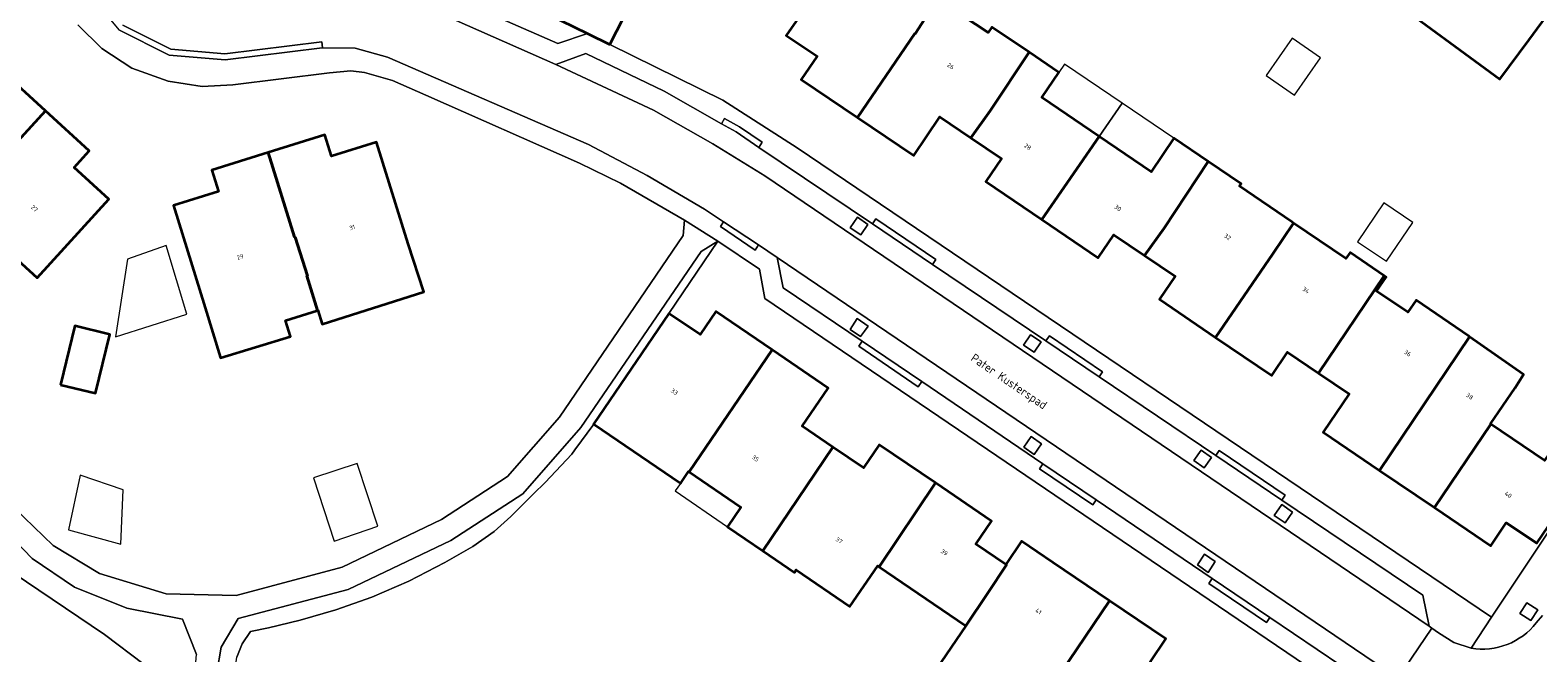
# Model space of a CAD drawing. Header units: metres. Extents: x 183400 to 185591, y 327112 to 329102.
# Tile 58 of 107: x 184447 to 184571, y 327941 to 327992. Entities that reach past the tile are written whole.
import ezdxf

# ---------------------------------------------------------------- set-up
doc = ezdxf.new("R2010")
doc.units = ezdxf.units.M
for name, color, linetype, lineweight in [('B-WE-GR-GRAS-GV', 60, 'Continuous', 13), ('B-WE-GR-GROENVOORZIENING-GV', 80, 'Continuous', 18), ('B-WE-GR-HAAG-GV', 90, 'GR-HAAG1', 13), ('B-WE-IE-MEUBILAIR_WEGMEUBILAIR-GV', 7, 'Continuous', 18), ('B-WE-OG-BEBOUWING-GV', 7, 'Continuous', 35), ('B-WE-OG-BEBOUWING_HUISNUMMER-T18', 10, 'Continuous', 18), ('B-WE-OG-BEBOUWING_LUIFEL-GV', 7, 'Continuous', 18), ('B-WE-OG-BEBOUWING_OVERIG-GV', 7, 'Continuous', 18), ('B-WE-OG-BEBOUWING_STRAATNAAM-T35', 50, 'Continuous', 35), ('B-WE-OG-TERREIN_ERF-GV', 7, 'Continuous', 18), ('B-WE-VH-GOOT-G', 170, 'Continuous', 18), ('B-WE-VH-ONVERHARD-GV', 252, 'Continuous', 18), ('B-WE-VH-VERHARDING_ASFALT-GV', 252, 'Continuous', 18), ('B-WE-VH-VERHARDING_BETONSTRAATSTEEN-GV', 252, 'Continuous', 18), ('B-WE-VH-VERHARDING_TEGEL-GV', 252, 'Continuous', 18)]:
    doc.layers.add(name, color=color, linetype=linetype, lineweight=lineweight)
doc.styles.add('NLCS-ISO-M200-T25', font='NLCS-ISO.ttf')
doc.linetypes.add('GR-HAAG1', pattern='A,6,[176,NLCS.SHX,S=0.125,R=0,X=0,Y=0],-2', length=8)

msp = doc.modelspace()

# ---------------------------------------------------------------- linework, layer by layer
at = {"layer": 'B-WE-GR-GRAS-GV', "flags": 128}
msp.add_lwpolyline([(184413.472, 327984.449), (184438.908, 327954.018), (184442.3, 327949.96), (184443.53, 327948.85), (184445.35, 327947.46), (184452.86, 327942.38), (184456.142, 327939.925), (184459.364, 327937.765), (184460.288, 327939.106), (184460.3, 327939.124), (184460.448, 327940.755), (184459.277, 327943.641), (184454.715, 327944.559), (184450.39, 327946.276), (184446.93, 327948.646), (184444, 327951.647), (184414.457, 327987.519), (184412.879, 327989.357), (184412.563, 327987.653), (184412.653, 327986.016), (184413.472, 327984.449)], close=True, dxfattribs=at)
at = {"layer": 'B-WE-GR-GROENVOORZIENING-GV', "flags": 128}
msp.add_lwpolyline([(184463.761, 327940.514), (184464.187, 327941.614), (184464.875, 327942.647), (184466.38, 327942.948), (184468.982, 327943.565), (184471.915, 327944.409), (184474.878, 327945.467), (184477.928, 327946.783), (184480.892, 327948.307), (184483.184, 327949.633), (184484.934, 327950.877), (184486.3, 327952.1), (184488.188, 327953.961), (184489.15, 327954.91), (184491.33, 327957.25), (184491.577, 327957.583), (184493.144, 327959.699), (184493.144, 327959.699), (184493.119, 327959.716), (184499.323, 327968.824), (184503.34, 327974.76), (184501.974, 327973.932), (184492.072, 327959.44), (184487.304, 327953.965), (184481.384, 327950.118), (184472.931, 327946.102), (184463.88, 327943.719), (184462.468, 327941.343), (184462.111, 327939.262)], dxfattribs=at)
at = {"layer": 'B-WE-GR-HAAG-GV', "flags": 128}
msp.add_lwpolyline([(184499.323, 327968.824), (184503.34, 327974.76), (184501.974, 327973.932), (184492.072, 327959.44), (184487.304, 327953.965), (184481.384, 327950.118), (184472.931, 327946.102), (184463.88, 327943.719), (184462.468, 327941.343), (184462.111, 327939.262), (184462.075, 327937.875), (184464.399, 327936.317), (184464.507, 327936.465), (184464.818, 327936.892), (184465.24, 327937.47), (184464.897, 327937.696), (184463.518, 327938.77), (184463.531, 327938.959), (184463.761, 327940.514), (184464.187, 327941.614), (184464.875, 327942.647), (184466.38, 327942.948), (184468.982, 327943.565), (184471.915, 327944.409), (184474.878, 327945.467), (184477.928, 327946.783), (184480.892, 327948.307), (184483.184, 327949.633), (184484.934, 327950.877), (184486.3, 327952.1), (184488.188, 327953.961), (184489.15, 327954.91), (184491.33, 327957.25), (184491.577, 327957.583), (184493.144, 327959.699), (184493.119, 327959.716), (184499.323, 327968.824)], close=True, dxfattribs=at)
at = {"layer": 'B-WE-IE-MEUBILAIR_WEGMEUBILAIR-GV', "flags": 128}
for points in [[(184515.105, 327975.294), (184515.702, 327976.136), (184514.829, 327976.748), (184514.241, 327975.875), (184515.105, 327975.294)], [(184515.101, 327966.918), (184515.407, 327967.351), (184515.714, 327967.785), (184514.826, 327968.397), (184514.241, 327967.502), (184515.101, 327966.918)], [(184528.5, 327966.197), (184529.37, 327965.625), (184529.969, 327966.478), (184529.094, 327967.068), (184528.5, 327966.197)], [(184529.393, 327957.213), (184529.99, 327958.093), (184529.123, 327958.695), (184528.527, 327957.807), (184529.393, 327957.213)], [(184543.982, 327956.972), (184543.12, 327957.571), (184542.521, 327956.71), (184543.383, 327956.11), (184543.982, 327956.972)], [(184550.64, 327952.473), (184549.755, 327953.081), (184549.142, 327952.189), (184550.033, 327951.596), (184550.64, 327952.473)], [(184543.399, 327949.002), (184542.817, 327948.121), (184543.699, 327947.507), (184544.292, 327948.4), (184543.399, 327949.002)], [(184570.246, 327943.55), (184570.823, 327944.429), (184569.936, 327945.009), (184569.36, 327944.13), (184570.246, 327943.55)]]:
    msp.add_lwpolyline(points, close=True, dxfattribs=at)
at = {"layer": 'B-WE-OG-BEBOUWING-GV', "flags": 128}
for points in [[(184494.473, 327990.955), (184498.398, 327998.697), (184495.8, 328000.05), (184495.74, 327999.92), (184486.63, 328004.67), (184485.75, 328002.9), (184486.94, 328002.31), (184483.93, 327996.25), (184490.43, 327992.93), (184492.621, 327991.86), (184494.473, 327990.955)], [(184558.352, 327994.983), (184567.71, 327988.098), (184570.08, 327991.32), (184573.7, 327996.24), (184568.87, 327999.78), (184570.2, 328001.6), (184565.58, 328004.98), (184564.241, 328003.161), (184564.38, 328003.06), (184558.352, 327994.983)], [(184521.431, 327994.731), (184521.743, 327995.22), (184516.971, 327998.458), (184518.016, 327999.999), (184515.744, 328001.556), (184510.55, 327993.98), (184508.98, 327991.69), (184511.52, 327989.99), (184510.22, 327988.09), (184514.855, 327984.96), (184519.561, 327991.867), (184519.593, 327991.845), (184521.431, 327994.731)], [(184514.855, 327984.96), (184519.49, 327981.83), (184521.63, 327985), (184524.16, 327983.29), (184525.76, 327985.49), (184528.967, 327990.318), (184525.902, 327992.398), (184525.592, 327991.942), (184521.431, 327994.731), (184519.593, 327991.845), (184519.561, 327991.867), (184514.855, 327984.96)], [(184448.012, 327985.493), (184444.41, 327988.79), (184443.16, 327987.44), (184440.31, 327990.05), (184434.36, 327983.56), (184438.81, 327979.52), (184441.04, 327981.99), (184442.977, 327980.223), (184438.313, 327975.111), (184438.429, 327975.005), (184443.09, 327980.12), (184448.012, 327985.493)], [(184524.16, 327983.29), (184526.69, 327981.58), (184525.4, 327979.68), (184530.025, 327976.544), (184534.735, 327983.382), (184530.008, 327986.59), (184531.412, 327988.658), (184528.967, 327990.318), (184525.76, 327985.49), (184524.16, 327983.29)], [(184438.429, 327975.005), (184440.676, 327972.953), (184443.092, 327975.598), (184447.32, 327971.76), (184453.22, 327978.22), (184450.37, 327980.84), (184451.61, 327982.2), (184448.012, 327985.493), (184443.09, 327980.12), (184438.429, 327975.005)], [(184470.393, 327969.072), (184470.419, 327969.08), (184470.776, 327967.951), (184479.144, 327970.598), (184477.86, 327974.55), (184475.25, 327982.93), (184471.56, 327981.78), (184471.01, 327983.53), (184466.35, 327982.069), (184468.52, 327975.09), (184468.56, 327975.11), (184469.57, 327971.93), (184469.52, 327971.92), (184470.393, 327969.072)], [(184534.735, 327983.382), (184530.025, 327976.544), (184534.66, 327973.4), (184535.94, 327975.3), (184538.458, 327973.597), (184540.07, 327975.84), (184543.715, 327981.323), (184540.886, 327983.243), (184539.011, 327980.48), (184534.735, 327983.382)], [(184466.35, 327982.069), (184461.7, 327980.61), (184462.25, 327978.86), (184458.56, 327977.7), (184461.15, 327969.27), (184462.414, 327965.159), (184468.177, 327966.931), (184467.774, 327968.244), (184470.393, 327969.072), (184469.52, 327971.92), (184469.57, 327971.93), (184468.56, 327975.11), (184468.52, 327975.09), (184466.35, 327982.069)], [(184544.312, 327966.852), (184549.03, 327973.73), (184550.722, 327976.265), (184550.584, 327976.359), (184546.275, 327979.306), (184546.405, 327979.498), (184543.715, 327981.323), (184540.07, 327975.84), (184538.458, 327973.597), (184540.98, 327971.89), (184539.69, 327969.99), (184544.312, 327966.852)], [(184550.722, 327976.265), (184549.03, 327973.73), (184544.312, 327966.852), (184548.94, 327963.71), (184550.24, 327965.63), (184552.781, 327963.909), (184558.184, 327971.927), (184555.381, 327973.829), (184555.044, 327973.333), (184550.722, 327976.265)], [(184565.21, 327966.908), (184565.142, 327966.956), (184560.818, 327969.92), (184560.122, 327968.919), (184557.557, 327970.66), (184558.343, 327971.819), (184558.184, 327971.927), (184552.781, 327963.909), (184555.32, 327962.19), (184553.18, 327959.04), (184557.809, 327955.899), (184565.21, 327966.908)], [(184499.323, 327968.824), (184493.119, 327959.716), (184493.144, 327959.699), (184500.274, 327954.842), (184500.285, 327954.835), (184500.944, 327955.802), (184500.992, 327955.769), (184507.811, 327965.822), (184503.18, 327968.98), (184501.885, 327967.079), (184499.323, 327968.824)], [(184449.255, 327962.947), (184452.142, 327962.253), (184453.306, 327967.095), (184450.418, 327967.789), (184449.255, 327962.947)], [(184565.21, 327966.908), (184557.809, 327955.899), (184562.319, 327952.839), (184566.963, 327959.714), (184566.945, 327959.726), (184568.964, 327962.7), (184569.647, 327963.787), (184565.21, 327966.908)], [(184507.811, 327965.822), (184500.992, 327955.769), (184505.242, 327952.875), (184504.144, 327951.264), (184507.054, 327949.282), (184512.802, 327957.822), (184510.28, 327959.54), (184512.42, 327962.68), (184507.811, 327965.822)], [(184566.963, 327959.714), (184562.319, 327952.839), (184566.96, 327949.69), (184568.23, 327951.58), (184570.754, 327949.922), (184575.574, 327957.004), (184572.856, 327958.876), (184571.369, 327956.717), (184566.963, 327959.714)], [(184512.802, 327957.822), (184507.054, 327949.282), (184509.656, 327947.509), (184509.792, 327947.707), (184514.222, 327944.69), (184516.507, 327948.045), (184516.613, 327947.973), (184521.25, 327954.87), (184516.62, 327958.01), (184515.33, 327956.1), (184512.802, 327957.822)], [(184523.746, 327943.097), (184525.55, 327945.76), (184527.11, 327948.12), (184527.044, 327948.165), (184524.59, 327949.82), (184525.88, 327951.73), (184521.25, 327954.87), (184516.613, 327947.973), (184521.086, 327944.926), (184523.746, 327943.097)], [(184527.044, 327948.165), (184527.11, 327948.12), (184525.55, 327945.76), (184523.746, 327943.097), (184521.768, 327940.179), (184519.237, 327936.378), (184526.281, 327931.629), (184528.693, 327935.099), (184528.885, 327935.38), (184528.948, 327935.337), (184535.57, 327945.172), (184530.92, 327948.32), (184528.339, 327950.072), (184527.044, 327948.165)], [(184535.57, 327945.172), (184528.948, 327935.337), (184535.976, 327930.55), (184537.068, 327932.153), (184537.192, 327932.069), (184541.437, 327938.415), (184538.92, 327940.12), (184540.21, 327942.03), (184535.57, 327945.172)]]:
    msp.add_lwpolyline(points, close=True, dxfattribs=at)
at = {"layer": 'B-WE-OG-BEBOUWING_LUIFEL-GV', "flags": 128}
for points in [[(184536.629, 327986.132), (184531.884, 327989.353), (184531.412, 327988.658), (184530.008, 327986.59), (184534.735, 327983.382), (184536.629, 327986.132)], [(184540.886, 327983.243), (184536.629, 327986.132), (184534.735, 327983.382), (184539.011, 327980.48), (184540.886, 327983.243)], [(184453.788, 327966.887), (184459.643, 327968.754), (184457.954, 327974.425), (184454.77, 327973.283), (184453.788, 327966.887)], [(184450.874, 327955.519), (184449.914, 327951.019), (184454.204, 327949.821), (184454.413, 327954.293), (184450.874, 327955.519)], [(184504.144, 327951.264), (184505.242, 327952.875), (184500.992, 327955.769), (184500.944, 327955.802), (184500.285, 327954.835), (184499.85, 327954.214), (184504.144, 327951.264)]]:
    msp.add_lwpolyline(points, close=True, dxfattribs=at)
at = {"layer": 'B-WE-OG-BEBOUWING_OVERIG-GV', "flags": 128}
for points in [[(184552.941, 327989.868), (184550.61, 327991.488), (184548.464, 327988.401), (184550.794, 327986.779), (184552.941, 327989.868)], [(184560.543, 327976.31), (184558.167, 327977.92), (184556.006, 327974.73), (184558.392, 327973.134), (184560.543, 327976.31)], [(184473.676, 327956.469), (184470.063, 327955.284), (184471.768, 327950.081), (184475.364, 327951.318), (184473.676, 327956.469)]]:
    msp.add_lwpolyline(points, close=True, dxfattribs=at)
at = {"layer": 'B-WE-OG-TERREIN_ERF-GV', "flags": 128}
for points in [[(184553.767, 328003.226), (184546.87, 328008.26), (184550.54, 328013.18), (184552.96, 328011.41), (184554.3, 328013.24), (184558.752, 328009.977), (184563.25, 328006.68), (184561.91, 328004.86), (184564.241, 328003.161), (184565.58, 328004.98), (184570.2, 328001.6), (184568.87, 327999.78), (184573.7, 327996.24), (184570.08, 327991.32), (184567.71, 327988.098), (184558.352, 327994.983), (184558.237, 327995.068), (184560.58, 327998.252), (184553.767, 328003.226)], [(184438.429, 327975.005), (184438.313, 327975.111), (184442.977, 327980.223), (184441.04, 327981.99), (184438.81, 327979.52), (184434.36, 327983.56), (184440.31, 327990.05), (184443.16, 327987.44), (184444.41, 327988.79), (184448.012, 327985.493), (184451.61, 327982.2), (184450.37, 327980.84), (184453.22, 327978.22), (184447.32, 327971.76), (184443.092, 327975.598), (184440.676, 327972.953), (184438.429, 327975.005)], [(184470.393, 327969.072), (184467.774, 327968.244), (184468.177, 327966.931), (184462.414, 327965.159), (184461.15, 327969.27), (184458.56, 327977.7), (184462.25, 327978.86), (184461.7, 327980.61), (184466.35, 327982.069), (184471.01, 327983.53), (184471.56, 327981.78), (184475.25, 327982.93), (184477.86, 327974.55), (184479.144, 327970.598), (184470.776, 327967.951), (184470.419, 327969.08), (184470.393, 327969.072)], [(184449.255, 327962.947), (184450.418, 327967.789), (184453.306, 327967.095), (184452.142, 327962.253), (184449.255, 327962.947)]]:
    msp.add_lwpolyline(points, close=True, dxfattribs=at)
for points in [[(184498.398, 327998.697), (184494.473, 327990.955), (184503.746, 327986.38), (184509.875, 327982.444), (184567.02, 327943.83), (184581.32, 327965.28)], [(184481.029, 327995.064), (184490.191, 327991.05), (184492.621, 327991.86), (184490.43, 327992.93)], [(184521.431, 327994.731), (184525.592, 327991.942), (184525.902, 327992.398), (184528.967, 327990.318), (184531.412, 327988.658), (184530.008, 327986.59), (184534.735, 327983.382), (184539.011, 327980.48), (184540.886, 327983.243), (184543.715, 327981.323), (184546.405, 327979.498), (184546.275, 327979.306), (184550.584, 327976.359), (184550.722, 327976.265), (184555.044, 327973.333), (184555.381, 327973.829), (184558.184, 327971.927), (184558.343, 327971.819), (184557.557, 327970.66), (184560.122, 327968.919), (184560.818, 327969.92), (184565.142, 327966.956), (184565.21, 327966.908), (184569.647, 327963.787), (184568.964, 327962.7), (184566.945, 327959.726), (184566.963, 327959.714), (184571.369, 327956.717)], [(184575.574, 327957.004), (184570.754, 327949.922), (184568.23, 327951.58), (184566.96, 327949.69), (184562.319, 327952.839), (184557.809, 327955.899), (184553.18, 327959.04), (184555.32, 327962.19), (184552.781, 327963.909), (184552.781, 327963.909), (184550.24, 327965.63), (184548.94, 327963.71), (184544.312, 327966.852), (184539.69, 327969.99), (184540.98, 327971.89), (184538.458, 327973.597), (184535.94, 327975.3), (184534.66, 327973.4), (184530.025, 327976.544), (184525.4, 327979.68), (184526.69, 327981.58), (184524.16, 327983.29), (184521.63, 327985), (184519.49, 327981.83), (184514.855, 327984.96), (184510.22, 327988.09), (184511.52, 327989.99), (184508.98, 327991.69), (184510.55, 327993.98)], [(184445.464, 327952.804), (184448.652, 327949.715), (184452.451, 327947.418), (184457.957, 327945.737), (184463.712, 327945.611), (184472.441, 327947.947), (184480.593, 327951.845), (184486.032, 327955.395), (184490.32, 327960.275), (184500.505, 327975.251), (184500.613, 327976.504), (184495.328, 327979.542), (184491.972, 327981.206), (184479.31, 327986.8), (184476.57, 327988), (184474.27, 327988.67), (184473.15, 327988.78), (184471.4, 327988.64), (184463.44, 327987.65), (184460.92, 327987.51), (184458.1, 327987.94), (184455.11, 327989.02), (184452.64, 327990.62), (184450.68, 327992.58)], [(184560.49, 327933.92), (184507.22, 327970.04), (184506.78, 327972.47), (184503.34, 327974.76), (184499.323, 327968.824), (184501.885, 327967.079), (184503.18, 327968.98), (184507.811, 327965.822), (184507.811, 327965.822), (184512.42, 327962.68), (184510.28, 327959.54), (184512.802, 327957.822), (184515.33, 327956.1), (184516.62, 327958.01), (184521.25, 327954.87), (184525.88, 327951.73), (184524.59, 327949.82), (184527.044, 327948.165), (184528.339, 327950.072), (184530.92, 327948.32), (184535.57, 327945.172), (184540.21, 327942.03), (184538.92, 327940.12)], [(184521.768, 327940.179), (184523.746, 327943.097), (184521.086, 327944.926), (184516.613, 327947.973), (184516.507, 327948.045), (184514.222, 327944.69), (184509.792, 327947.707), (184509.656, 327947.509), (184507.054, 327949.282), (184504.144, 327951.264), (184505.242, 327952.875), (184500.992, 327955.769), (184500.944, 327955.802), (184500.285, 327954.835), (184500.274, 327954.842), (184493.144, 327959.699), (184491.577, 327957.583), (184491.33, 327957.25), (184489.15, 327954.91), (184488.188, 327953.961), (184486.3, 327952.1), (184484.934, 327950.877), (184483.184, 327949.633), (184480.892, 327948.307), (184477.928, 327946.783), (184474.878, 327945.467), (184471.915, 327944.409), (184468.982, 327943.565), (184466.38, 327942.948), (184464.875, 327942.647), (184464.187, 327941.614), (184463.761, 327940.514)]]:
    msp.add_lwpolyline(points, dxfattribs=at)
at = {"layer": 'B-WE-VH-GOOT-G', "flags": 128}
msp.add_lwpolyline([(184491.403, 328037.828), (184485.684, 328029.494), (184478.338, 328018.755), (184475.517, 328015.976), (184471.84, 328014.505), (184460.388, 328013.199), (184455.924, 328011.879), (184452.332, 328008.918), (184450.117, 328004.827), (184449.667, 328000.197), (184451.081, 327995.757), (184454.052, 327992.167), (184458.18, 327990.076), (184462.792, 327989.69), (184470.772, 327990.674), (184470.805, 327990.674)], dxfattribs=at)
at = {"layer": 'B-WE-VH-ONVERHARD-GV', "flags": 128}
for points in [[(184515.105, 327975.294), (184515.702, 327976.136), (184514.829, 327976.748), (184514.241, 327975.875), (184515.105, 327975.294)], [(184515.101, 327966.918), (184515.407, 327967.351), (184515.714, 327967.785), (184514.826, 327968.397), (184514.241, 327967.502), (184515.101, 327966.918)], [(184528.5, 327966.197), (184529.37, 327965.625), (184529.969, 327966.478), (184529.094, 327967.068), (184528.5, 327966.197)], [(184529.393, 327957.213), (184529.99, 327958.093), (184529.123, 327958.695), (184528.527, 327957.807), (184529.393, 327957.213)], [(184543.982, 327956.972), (184543.12, 327957.571), (184542.521, 327956.71), (184543.383, 327956.11), (184543.982, 327956.972)], [(184550.64, 327952.473), (184549.755, 327953.081), (184549.142, 327952.189), (184550.033, 327951.596), (184550.64, 327952.473)], [(184543.399, 327949.002), (184542.817, 327948.121), (184543.699, 327947.507), (184544.292, 327948.4), (184543.399, 327949.002)], [(184570.246, 327943.55), (184570.823, 327944.429), (184569.936, 327945.009), (184569.36, 327944.13), (184570.246, 327943.55)]]:
    msp.add_lwpolyline(points, close=True, dxfattribs=at)
at = {"layer": 'B-WE-VH-VERHARDING_ASFALT-GV', "flags": 128}
msp.add_lwpolyline([(184571.221, 327943.961), (184570.708, 327943.356, -0.2775587), (184565.337, 327941.275), (184563.918, 327941.723), (184562.667, 327942.53), (184562.114, 327942.925), (184559.335, 327938.834), (184560.917, 327937.828), (184562.114, 327936.385, -0.3003754), (184561.804, 327929.74), (184541.648, 327899.328), (184546.184, 327896.301), (184596.247, 327971.673)], format="xyb", dxfattribs=at)
msp.add_lwpolyline([(184456.142, 327939.925), (184452.86, 327942.38), (184445.35, 327947.46)], dxfattribs=at)
at = {"layer": 'B-WE-VH-VERHARDING_BETONSTRAATSTEEN-GV', "flags": 128}
for points in [[(184559.335, 327938.834), (184562.114, 327942.925), (184561.886, 327943.087), (184507.222, 327980.153), (184502.941, 327982.785), (184498.066, 327985.559), (184490.028, 327989.322), (184480.622, 327993.465)], [(184454.052, 327992.167), (184458.18, 327990.076), (184462.792, 327989.69), (184470.772, 327990.674), (184470.805, 327990.674), (184470.744, 327991.174), (184462.782, 327990.193), (184458.319, 327990.566), (184454.371, 327992.566)], [(184454.371, 327992.566), (184458.319, 327990.566), (184462.782, 327990.193), (184470.744, 327991.174), (184470.805, 327990.674), (184473.512, 327990.649), (184476.154, 327989.923), (184492.702, 327982.742), (184497.538, 327980.179), (184502.256, 327977.406), (184503.825, 327976.365), (184506.703, 327974.456), (184508.24, 327973.436), (184559.064, 327938.953)], [(184462.111, 327939.262), (184462.468, 327941.343), (184463.88, 327943.719), (184472.931, 327946.102), (184481.384, 327950.118), (184487.304, 327953.965), (184492.072, 327959.44), (184501.974, 327973.932), (184503.34, 327974.76), (184500.613, 327976.504), (184500.505, 327975.251), (184490.32, 327960.275), (184486.032, 327955.395), (184480.593, 327951.845), (184472.441, 327947.947), (184463.712, 327945.611), (184457.957, 327945.737), (184452.451, 327947.418), (184448.652, 327949.715), (184445.464, 327952.804)], [(184444, 327951.647), (184446.93, 327948.646), (184450.39, 327946.276), (184454.715, 327944.559), (184459.277, 327943.641), (184460.448, 327940.755)]]:
    msp.add_lwpolyline(points, dxfattribs=at)
for points in [[(184544.325, 327957.127), (184534.732, 327963.6), (184530.35, 327966.557), (184521.01, 327972.86), (184516.064, 327976.197), (184506.73, 327982.495), (184504.854, 327983.761), (184503.66, 327984.441), (184498.942, 327987.129), (184492.485, 327990.21), (184490.028, 327989.322), (184498.066, 327985.559), (184502.941, 327982.785), (184507.222, 327980.153), (184561.886, 327943.087), (184561.359, 327945.633), (184549.768, 327953.455), (184544.325, 327957.127)], [(184506.73, 327982.495), (184507.009, 327982.91), (184505.118, 327984.186), (184503.907, 327984.876), (184503.66, 327984.441), (184504.854, 327983.761), (184506.73, 327982.495)], [(184503.825, 327976.365), (184503.567, 327975.976), (184506.423, 327974.042), (184506.703, 327974.456), (184503.825, 327976.365)], [(184515.105, 327975.294), (184514.241, 327975.875), (184514.829, 327976.748), (184515.702, 327976.136), (184515.105, 327975.294)], [(184521.01, 327972.86), (184521.29, 327973.274), (184516.35, 327976.62), (184516.064, 327976.197), (184521.01, 327972.86)], [(184548.773, 327943.804), (184556.571, 327938.522), (184559.064, 327938.953), (184508.24, 327973.436), (184508.735, 327970.923), (184515.223, 327966.529), (184520.128, 327963.206), (184530.103, 327956.45), (184534.49, 327953.479), (184544.036, 327947.012), (184548.773, 327943.804)], [(184515.101, 327966.918), (184514.241, 327967.502), (184514.826, 327968.397), (184515.714, 327967.785), (184515.407, 327967.351), (184515.101, 327966.918)], [(184515.223, 327966.529), (184514.942, 327966.115), (184519.848, 327962.792), (184520.128, 327963.206), (184515.223, 327966.529)], [(184528.5, 327966.197), (184529.094, 327967.068), (184529.969, 327966.478), (184529.37, 327965.625), (184528.5, 327966.197)], [(184530.35, 327966.557), (184534.732, 327963.6), (184535.012, 327964.014), (184530.634, 327966.98), (184530.35, 327966.557)], [(184529.393, 327957.213), (184528.527, 327957.807), (184529.123, 327958.695), (184529.99, 327958.093), (184529.393, 327957.213)], [(184543.982, 327956.972), (184543.383, 327956.11), (184542.521, 327956.71), (184543.12, 327957.571), (184543.982, 327956.972)], [(184544.325, 327957.127), (184549.768, 327953.455), (184550.048, 327953.869), (184544.611, 327957.551), (184544.325, 327957.127)], [(184530.103, 327956.45), (184529.822, 327956.036), (184534.209, 327953.065), (184534.49, 327953.479), (184530.103, 327956.45)], [(184550.64, 327952.473), (184550.033, 327951.596), (184549.142, 327952.189), (184549.755, 327953.081), (184550.64, 327952.473)], [(184543.399, 327949.002), (184544.292, 327948.4), (184543.699, 327947.507), (184542.817, 327948.121), (184543.399, 327949.002)], [(184548.773, 327943.804), (184544.036, 327947.012), (184543.756, 327946.598), (184548.492, 327943.39), (184548.773, 327943.804)]]:
    msp.add_lwpolyline(points, close=True, dxfattribs=at)
at = {"layer": 'B-WE-VH-VERHARDING_TEGEL-GV', "flags": 128}
for points in [[(184480.622, 327993.465), (184490.028, 327989.322), (184492.485, 327990.21), (184498.942, 327987.129), (184503.66, 327984.441), (184503.907, 327984.876), (184505.118, 327984.186), (184507.009, 327982.91), (184506.73, 327982.495), (184516.064, 327976.197), (184516.35, 327976.62), (184521.29, 327973.274), (184521.01, 327972.86), (184530.35, 327966.557), (184530.634, 327966.98), (184535.012, 327964.014), (184534.732, 327963.6), (184544.325, 327957.127), (184544.611, 327957.551), (184550.048, 327953.869), (184549.768, 327953.455), (184561.359, 327945.633), (184561.886, 327943.087), (184562.114, 327942.925), (184562.667, 327942.53), (184563.918, 327941.723), (184565.337, 327941.275), (184567.02, 327943.83), (184509.875, 327982.444), (184503.746, 327986.38), (184494.473, 327990.955), (184492.621, 327991.86), (184492.621, 327991.86), (184490.191, 327991.05), (184481.029, 327995.064)], [(184450.68, 327992.58), (184452.64, 327990.62), (184455.11, 327989.02), (184458.1, 327987.94), (184460.92, 327987.51), (184463.44, 327987.65), (184471.4, 327988.64), (184473.15, 327988.78), (184474.27, 327988.67), (184476.57, 327988), (184479.31, 327986.8), (184491.972, 327981.206), (184495.328, 327979.542), (184500.613, 327976.504), (184503.34, 327974.76), (184506.78, 327972.47), (184507.22, 327970.04), (184560.49, 327933.92)], [(184556.571, 327938.522), (184548.773, 327943.804), (184548.492, 327943.39), (184543.756, 327946.598), (184544.036, 327947.012), (184534.49, 327953.479), (184534.209, 327953.065), (184529.822, 327956.036), (184530.103, 327956.45), (184520.128, 327963.206), (184519.848, 327962.792), (184514.942, 327966.115), (184515.223, 327966.529), (184508.735, 327970.923), (184508.24, 327973.436), (184506.703, 327974.456), (184506.423, 327974.042), (184503.567, 327975.976), (184503.825, 327976.365), (184503.825, 327976.365), (184502.256, 327977.406), (184497.538, 327980.179), (184492.702, 327982.742), (184476.154, 327989.923), (184473.512, 327990.649), (184470.805, 327990.674), (184470.772, 327990.674), (184462.792, 327989.69), (184458.18, 327990.076), (184454.052, 327992.167)]]:
    msp.add_lwpolyline(points, dxfattribs=at)
msp.add_lwpolyline([(184581.32, 327965.28), (184567.02, 327943.83), (184565.337, 327941.275, 0.2775587), (184570.708, 327943.356), (184571.221, 327943.961)], format="xyb", dxfattribs=at)
msp.add_lwpolyline([(184570.246, 327943.55), (184569.36, 327944.13), (184569.936, 327945.009), (184570.823, 327944.429), (184570.246, 327943.55)], close=True, dxfattribs=at)

# ---------------------------------------------------------------- texts
at = {"layer": 'B-WE-OG-BEBOUWING_HUISNUMMER-T18', "char_height": 0.36, "attachment_point": 5, "style": 'NLCS-ISO-M200-T25'}
for s, insert, rotation in [('26', (184522.518, 327989.187), 326.2), ('28', (184528.846, 327982.544), 325.8), ('27', (184447.106, 327977.457), 317.6), ('30', (184536.27, 327977.506), 325.8), ('31', (184473.251, 327975.898), 17.3), ('32', (184545.3, 327975.127), 325.6), ('29', (184464.041, 327973.48), 17.1), ('34', (184551.753, 327970.732), 325.8), ('36', (184560.118, 327965.55), 325.6), ('33', (184499.773, 327962.379), 325.7), ('38', (184565.227, 327962.005), 324.9), ('35', (184506.448, 327956.893), 325.7), ('40', (184568.4, 327953.899), 325.8), ('37', (184513.327, 327950.139), 325.7), ('39', (184521.98, 327949.157), 325.7), ('41', (184529.734, 327944.293), 325.9)]:
    msp.add_mtext(s, dxfattribs=dict(at, insert=insert, rotation=rotation))
at = {"layer": 'B-WE-OG-BEBOUWING_STRAATNAAM-T35', "insert": (184527.256, 327963.142), "char_height": 0.7, "attachment_point": 5, "rotation": 325.9, "style": 'NLCS-ISO-M200-T25'}
msp.add_mtext('Pater Kusterspad', dxfattribs=at)

doc.saveas('drawing.dxf')
